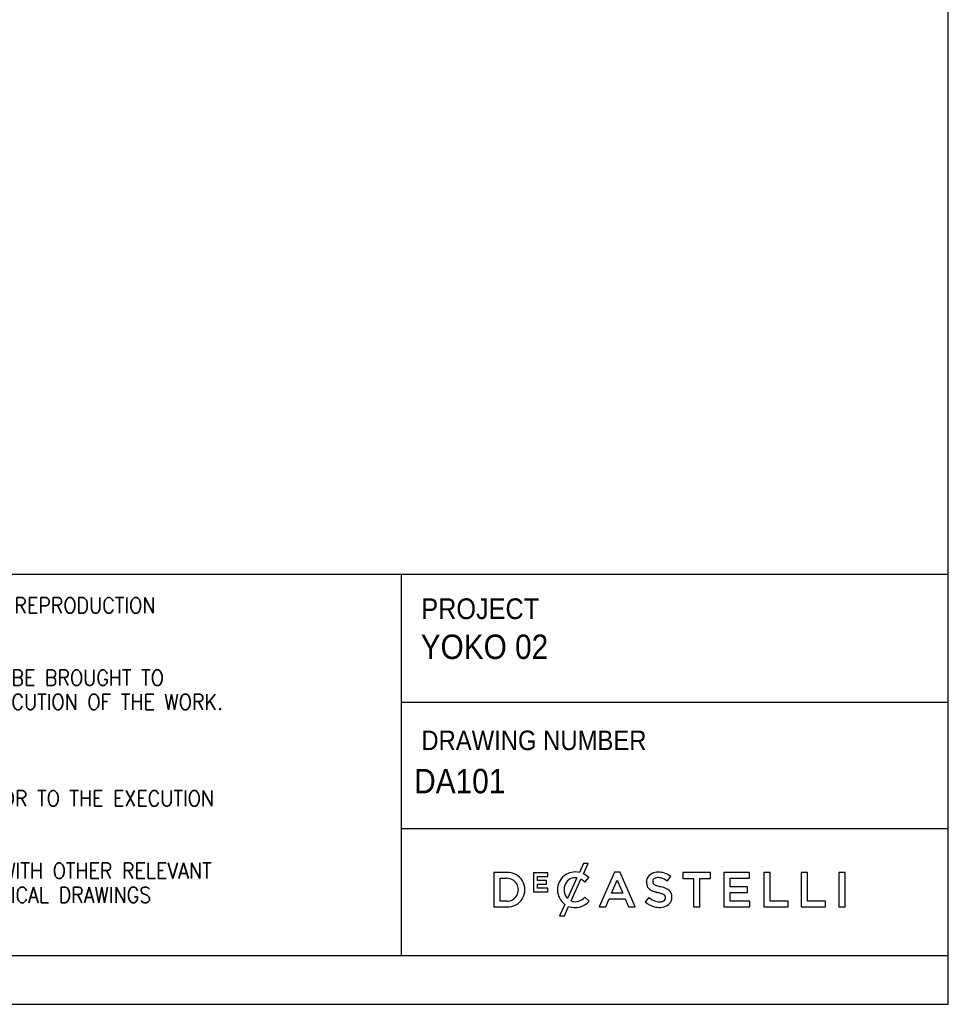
# Model space of a CAD drawing. Header units: millimetres. Extents: x 145 to 6295, y 51 to 4356.
# Tile 16 of 19: x 4868 to 6295, y 51 to 1563. Entities that reach past the tile are written whole.
import ezdxf

# ---------------------------------------------------------------- set-up
doc = ezdxf.new("R2010")
doc.units = ezdxf.units.MM
doc.header["$LTSCALE"] = 15
doc.linetypes.add('SLD-Solido', pattern=[0])
doc.layers.add('NOTE', color=3, linetype='SLD-Solido')
doc.layers.add('SCHIZZI', color=9, linetype='Continuous')
doc.styles.add('SLDTEXTSTYLE0', font='GOTHIC.TTF', dxfattribs={"width": 0.913})
doc.styles.add('SLDTEXTSTYLE1', font='romans__.ttf', dxfattribs={"width": 0.893})

msp = doc.modelspace()

# ---------------------------------------------------------------- linework, layer by layer
at = {"layer": 'SCHIZZI', "color": 7, "true_color": 0xffffff}
for p, q in [((6294.66, 51.48), (6294.36, 4356.48)), ((4008, 711.85), (6294.61, 711.85)), ((5454.27, 711.85), (5454.27, 126.49)), ((5454.27, 515.64), (6294.62, 515.64)), ((5454.27, 321.17), (6294.64, 321.17)), ((5734.15, 267.84), (5727.79, 253.88)), ((5741.47, 267.84), (5734.15, 267.84)), ((5734.2, 251.86), (5741.47, 267.84)), ((5616.21, 253.8), (5596.44, 253.8)), ((5596.44, 253.8), (5596.44, 200.96)), ((5606.16, 209.86), (5606.16, 244.91)), ((5606.16, 244.91), (5616.21, 244.91)), ((5679.28, 253.44), (5657.17, 253.44)), ((5657.17, 253.44), (5657.17, 224.12)), ((5663.58, 241.76), (5663.58, 247.71)), ((5663.58, 247.71), (5679.28, 247.71)), ((5679.28, 247.71), (5679.28, 253.44)), ((5723.88, 245.55), (5709.52, 214.05)), ((5715.13, 210.25), (5730.25, 243.45)), ((5736.07, 239.12), (5742.32, 246.31)), ((5742.32, 246.31), (5742.14, 246.48)), ((5781.55, 254.18), (5758.3, 200.96)), ((5777.26, 222.27), (5785.83, 242.27)), ((5790.41, 254.18), (5781.55, 254.18)), ((5785.83, 242.27), (5794.48, 222.27)), ((5790.48, 254.02), (5790.41, 254.18)), ((5813.66, 200.96), (5790.48, 254.02)), ((5862.87, 240.55), (5868.1, 247.92)), ((5929.53, 253.8), (5886.55, 253.8)), ((5886.55, 253.8), (5886.55, 244.76)), ((5886.55, 244.76), (5903.14, 244.76)), ((5903.14, 244.76), (5903.14, 200.96)), ((5912.93, 200.96), (5912.93, 244.76)), ((5912.93, 244.76), (5929.53, 244.76)), ((5929.53, 244.76), (5929.53, 253.8)), ((5989.24, 253.81), (5949.93, 253.81)), ((5949.93, 253.81), (5949.93, 200.96)), ((5959.65, 231.98), (5959.65, 245.06)), ((5959.65, 245.06), (5989.24, 245.06)), ((5989.24, 245.06), (5989.24, 253.81)), ((6020.94, 253.8), (6011.21, 253.8)), ((6011.21, 253.8), (6011.21, 200.96)), ((6020.94, 209.86), (6020.94, 253.8)), ((6078.41, 253.8), (6068.69, 253.8)), ((6068.69, 253.8), (6068.69, 200.96)), ((6078.41, 209.86), (6078.41, 253.8)), ((6126.69, 253.81), (6126.69, 200.96)), ((6136.4, 253.81), (6126.69, 253.81)), ((6136.4, 200.96), (6136.4, 253.81)), ((5677.4, 241.76), (5663.58, 241.76)), ((5663.58, 236.02), (5677.4, 236.02)), ((5663.58, 229.86), (5663.58, 236.02)), ((5679.49, 229.86), (5663.58, 229.86)), ((5677.4, 236.02), (5677.4, 241.76)), ((5679.49, 224.12), (5679.49, 229.86)), ((5694.24, 227.13), (5694.24, 227.23)), ((5985.88, 231.98), (5959.65, 231.98)), ((5985.88, 223.24), (5985.88, 231.98)), ((5657.17, 224.12), (5679.49, 224.12)), ((5742.7, 209.6), (5736.44, 215.94)), ((5768.29, 200.96), (5773.67, 213.59)), ((5773.67, 213.59), (5798.06, 213.59)), ((5794.48, 222.27), (5777.26, 222.27)), ((5798.06, 213.59), (5803.37, 200.96)), ((5834.74, 215.67), (5828.88, 208.7)), ((5959.65, 223.24), (5985.88, 223.24)), ((5959.65, 209.71), (5959.65, 223.24)), ((5596.44, 200.96), (5616.21, 200.96)), ((5616.21, 209.86), (5606.16, 209.86)), ((5705.37, 204.94), (5697.46, 187.56)), ((5704.8, 187.56), (5711.29, 201.81)), ((5742.52, 209.42), (5742.7, 209.6)), ((5758.3, 200.96), (5768.29, 200.96)), ((5803.37, 200.96), (5813.66, 200.96)), ((5903.14, 200.96), (5912.93, 200.96)), ((5949.93, 200.96), (5989.62, 200.96)), ((5989.62, 209.71), (5959.65, 209.71)), ((5989.62, 200.96), (5989.62, 209.71)), ((6011.21, 200.96), (6048.44, 200.96)), ((6048.44, 209.86), (6020.94, 209.86)), ((6048.44, 200.96), (6048.44, 209.86)), ((6068.69, 200.96), (6105.91, 200.96)), ((6105.91, 209.86), (6078.41, 209.86)), ((6105.91, 200.96), (6105.91, 209.86)), ((6126.69, 200.96), (6136.4, 200.96)), ((5697.46, 187.56), (5704.8, 187.56)), ((4008, 126.49), (6294.65, 126.49)), ((144.66, 51.48), (6294.66, 51.48))]:
    msp.add_line(p, q, dxfattribs=at)
for centre, radius, start, end in [((5617.64, 227.38), 26.46, 266.90157, 93.09843), ((5616.58, 227.38), 17.53, 268.76628, 91.23372), ((5721.34, 227.55), 27.11, 76.24523, 180.89091), ((5721.31, 229.21), 16.54, 81.04863, 153.58432), ((5716.9, 219.45), 27.47, 45.72598, 60.90731), ((5722.42, 225.91), 28.5, 45.71394, 65.58709), ((5847.9, 238.76), 17.03, 162.43966, 192.31941), ((5845.58, 239.01), 14.76, 114.63446, 160.64301), ((5848.74, 232.12), 22.34, 89.50788, 114.63446), ((5846.34, 239.83), 5.87, 146.85935, 193.31029), ((5847.4, 238.08), 7.76, 98.98092, 140.32353), ((5848.91, 228.53), 17.44, 77.54474, 98.98092), ((5849.15, 222.84), 31.62, 72.44471, 90.39732), ((5846.59, 220.25), 26.02, 51.25781, 76.47292), ((5847.87, 221.63), 33.18, 52.42183, 70.96437), ((5721.94, 227.13), 27.69, 180, 233.25786), ((5724.65, 227.55), 20.28, 153.58432, 221.73663), ((5842.35, 237.24), 11.3, 190.78984, 232.66765), ((5848.22, 244.93), 20.97, 232.66765, 251.27083), ((5845.4, 239.61), 4.9, 193.31029, 230.56735), ((5849.95, 245.79), 12.57, 232.44778, 252.59774), ((5865.91, 289.65), 59.24, 250.55867, 257.31246), ((5844.8, 193.43), 39.28, 64.63254, 78.09895), ((5856.27, 215.77), 14.2, 28.77124, 67.85987), ((5719.72, 231.46), 22.81, 287.21436, 317.11848), ((5852.28, 233.83), 25.24, 225.98856, 252.68232), ((5857.87, 269.38), 47.24, 249.70068, 255.51463), ((5839.79, 199.4), 25.05, 73.32325, 75.51463), ((5854.94, 253.11), 30.77, 254.99999, 258.29329), ((5839.83, 180.18), 43.71, 70.27129, 78.29329), ((5849.48, 206.25), 15.91, 58.43436, 71.28416), ((5855.16, 215.27), 5.26, 27.46177, 59.71525), ((5855, 214.97), 5.29, 309.48388, 346.59381), ((5853.97, 215.22), 6.35, 346.59381, 22.92671), ((5852.63, 216.2), 17.31, 338.409, 21.69569), ((5721.35, 228.43), 28.46, 249.30365, 318.58458), ((5721.65, 226.62), 17.62, 248.28377, 285.8766), ((5850.61, 232.57), 32.28, 227.67997, 255.77334), ((5850.97, 233.99), 33.74, 255.77334, 272.44794), ((5851.07, 229.94), 21.17, 252.68232, 275.6739), ((5851.84, 222.49), 22.22, 271.47111, 299.92604), ((5852.35, 218.7), 9.86, 274.6813, 307.58878), ((5856.1, 215.1), 13.69, 299.92604, 337.37946)]:
    msp.add_arc(centre, radius, start, end, dxfattribs=at)

# ---------------------------------------------------------------- texts
at = {"layer": 'NOTE', "color": 7, "true_color": 0xffffff, "attachment_point": 1}
for s, insert, char_height, style in [('1.0 THIS DRAWING IS  COPYRIGHT PROTECTED AND ANY REPRODUCTION', (4044.17, 675.95), 24, 'SLDTEXTSTYLE1'), ('PROJECT', (5485.04, 674.72), 31.75, 'SLDTEXTSTYLE0'), ('YOKO 02', (5484.04, 619.2), 37.5, 'SLDTEXTSTYLE0'), ('2.0 ANY DISCREPANCIES AND IRREGULARITIES SHOULD  BE BROUGHT TO ', (4044.17, 564.82), 24, 'SLDTEXTSTYLE1'), ('THE ATTENTION OF THE CONSULTANT PRIOR TO THE EXECUTION OF THE WORK.', (4044.17, 527.78), 24, 'SLDTEXTSTYLE1'), ('DRAWING NUMBER', (5485.04, 471.79), 30, 'SLDTEXTSTYLE0'), ('DA101', (5474.09, 412.99), 37.5, 'SLDTEXTSTYLE0'), ('4.0 ALL DIMENSIONS ARE TO BE VERIFIED ON-SITE PRIOR TO THE EXECUTION ', (4044.17, 379.61), 24, 'SLDTEXTSTYLE1'), ('5.0 THIS DRAWING SHOULD BE READ IN CONJUNCTION WITH OTHER RELEVANT ', (4044.17, 268.49), 24, 'SLDTEXTSTYLE1'), ('ARCHITECTURAL, STRUCTURAL, MECHANICAL AND ELECTRICAL DRAWINGS ', (4044.17, 231.45), 24, 'SLDTEXTSTYLE1')]:
    msp.add_mtext(s, dxfattribs=dict(at, insert=insert, char_height=char_height, style=style))

doc.saveas('drawing.dxf')
